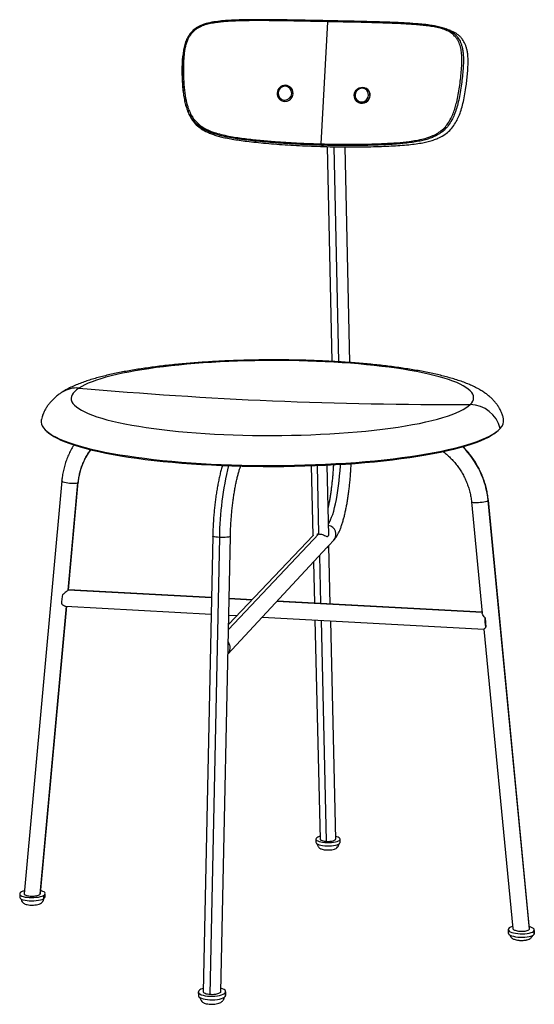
# Model space of a CAD drawing. Header units: millimetres. Extents: x -182 to 189, y -5 to 705.
import ezdxf

# ---------------------------------------------------------------- set-up
doc = ezdxf.new("R2010")
doc.units = ezdxf.units.MM

msp = doc.modelspace()

# ---------------------------------------------------------------- linework, layer by layer
at = {"color": 7, "linetype": 'Continuous', "lineweight": 25}
for p, q in [((35.49, 615.8), (40.22, 704.02)), ((13.29, 656.64), (13.23, 656.69)), ((67.72, 656.13), (67.61, 656.18)), ((5.57, 647.88), (5.64, 647.83)), ((70.58, 650.81), (70.68, 650.76)), ((9.09, 646.53), (9.16, 646.48)), ((62.38, 645.67), (62.49, 645.62)), ((39.72, 613.85), (43.21, 458.77)), ((48.25, 458.48), (44.84, 613.74)), ((56.12, 457.95), (52.84, 613.64)), ((-163.47, 408.92), (-162.59, 408.11)), ((163.06, 408.75), (163.93, 409.57)), ((40.88, 333.19), (39.71, 383.91)), ((28.22, 383.43), (29.44, 333.13)), ((33.84, 334.17), (32.67, 383.6)), ((-151.9, 372.55), (-179, 74.4)), ((-147.33, 293.62), (-140.21, 371.13)), ((-147.12, 293.79), (-139.98, 371.47)), ((143.98, 357.35), (151.77, 277.1)), ((156.17, 358.52), (156.07, 358.28)), ((185.89, 48.81), (156.07, 358.28)), ((185.97, 49.18), (156.17, 358.52)), ((-31.58, 265.3), (33.84, 334.17)), ((-42.87, 332.58), (-49.71, 3.6)), ((-38.05, 331.74), (-44.97, 1.6)), ((-37.13, 3.67), (-30.16, 332.31)), ((29.76, 332.99), (-31.5, 268.78)), ((29.55, 333.14), (29.61, 332.82)), ((40.88, 325.74), (44.56, 329.71)), ((-31.96, 247.33), (39.62, 324.39)), ((39.47, 324.25), (39.75, 324.54)), ((40.88, 325.75), (39.75, 324.54)), ((42.02, 283.61), (41.06, 325.43)), ((29.9, 313.92), (30.62, 284.23)), ((34.21, 318.56), (35.04, 283.99)), ((-43.8, 288.05), (-147.33, 293.62)), ((-43.8, 288.23), (-147.12, 293.79)), ((-14.46, 286.65), (-31.11, 287.55)), ((-14.62, 286.48), (-31.11, 287.37)), ((151.73, 277.53), (3.5, 285.51)), ((151.71, 277.71), (3.66, 285.68)), ((-167.5, 74.06), (-148.4, 281.96)), ((-167.26, 74.52), (-148.21, 281.95)), ((-148.95, 281.99), (-44.04, 276.25)), ((-31.36, 275.55), (-25.36, 275.22)), ((-6.98, 274.22), (152.91, 265.46)), ((30.92, 272.14), (34.76, 113.87)), ((35.32, 271.9), (39.12, 112.27)), ((45.93, 113.88), (42.3, 271.52)), ((153.79, 273.67), (154.45, 266.87)), ((152.9, 265.46), (173.9, 49.28)), ((31.57, 113.88), (31.57, 111.59)), ((49.11, 111.55), (49.11, 113.85)), ((48.98, 113.4), (48.98, 111.11)), ((48.98, 111.11), (49.11, 111.55)), ((-182.32, 74.26), (-182.28, 71.87)), ((-167.5, 74.06), (-167.28, 74.52)), ((-165.18, 73.22), (-165.14, 70.82)), ((-163.92, 72.26), (-163.95, 74.65)), ((-166.09, 68.29), (-165.95, 68.47)), ((170.49, 48.62), (170.46, 46.16)), ((185.89, 48.81), (185.92, 49.19)), ((188.06, 44.41), (187.71, 43.62)), ((187.75, 43.6), (187.98, 44.23)), ((189.23, 47.79), (189.2, 45.34)), ((189.2, 45.34), (189.34, 45.82)), ((189.34, 45.82), (189.37, 48.28)), ((-53.3, 3.56), (-53.29, 0.99)), ((-33.83, 2.91), (-33.82, 0.34)), ((-33.53, 1.14), (-33.54, 3.71))]:
    msp.add_line(p, q, dxfattribs=at)
at = {"color": 7, "linetype": 'Continuous', "lineweight": 25, "flags": 128}
for points in [[(9.62, 658.12), (9.59, 658.12), (9.57, 658.1), (9.54, 658.04), (9.52, 657.95), (9.5, 657.84), (9.48, 657.71), (9.47, 657.56), (9.46, 657.4)], [(59.35, 651.08), (59.57, 652.37), (60.06, 653.59), (60.8, 654.67), (61.74, 655.57), (62.85, 656.24), (64.06, 656.64), (65.32, 656.76), (66.56, 656.58), (67.72, 656.12), (68.75, 655.41), (69.58, 654.46), (70.18, 653.34), (70.52, 652.11), (70.58, 650.81)], [(69.55, 650.94), (69.47, 652.23), (69.06, 653.45), (68.36, 654.5), (67.41, 655.32), (66.28, 655.84), (65.04, 656.04), (63.79, 655.9), (62.6, 655.43), (61.55, 654.66), (60.72, 653.65), (60.17, 652.46), (59.92, 651.17)], [(59.35, 651.08), (59.32, 651.1), (59.32, 651.12), (59.36, 651.14), (59.42, 651.16), (59.52, 651.17), (59.63, 651.17), (59.77, 651.18), (59.92, 651.17)], [(70.58, 650.81), (70.36, 649.52), (69.87, 648.3), (69.13, 647.21), (68.19, 646.31), (67.08, 645.64), (65.86, 645.24), (64.6, 645.13), (63.36, 645.31), (62.2, 645.77), (61.18, 646.48), (60.35, 647.43), (59.75, 648.55), (59.41, 649.78), (59.35, 651.08)], [(59.92, 651.17), (60.01, 649.88), (60.41, 648.67), (61.11, 647.62), (62.06, 646.8), (63.19, 646.27), (64.43, 646.07), (65.69, 646.21), (66.88, 646.68), (67.92, 647.45), (68.75, 648.46), (69.31, 649.65), (69.55, 650.94)], [(143.07, 427.63), (144.16, 428.88), (144.93, 430.13), (145.39, 431.38), (145.54, 432.63), (145.38, 433.88), (144.91, 435.13), (144.13, 436.36), (143.05, 437.58), (141.68, 438.79), (140.01, 439.99), (138.06, 441.16), (135.82, 442.32), (133.31, 443.45), (130.53, 444.55), (127.49, 445.63), (124.19, 446.68), (120.65, 447.7), (116.88, 448.68), (112.87, 449.64), (108.65, 450.55), (104.22, 451.43), (99.58, 452.26), (94.76, 453.06), (89.75, 453.81), (84.58, 454.52), (79.24, 455.19), (73.76, 455.81), (68.14, 456.38), (62.39, 456.91), (56.52, 457.38), (50.55, 457.81), (44.49, 458.19), (38.35, 458.51), (32.13, 458.79), (25.86, 459.01), (19.53, 459.19), (13.18, 459.31), (6.8, 459.38), (0.4, 459.39), (-5.99, 459.35), (-12.37, 459.27), (-18.73, 459.12), (-25.06, 458.93), (-31.34, 458.69), (-37.56, 458.39), (-43.71, 458.04), (-49.78, 457.65), (-55.75, 457.2), (-61.62, 456.7), (-67.38, 456.16), (-73.01, 455.57), (-78.51, 454.93), (-83.85, 454.25), (-89.04, 453.52), (-94.05, 452.75), (-98.89, 451.94), (-103.54, 451.09), (-107.99, 450.2), (-112.22, 449.27), (-116.24, 448.31), (-120.04, 447.31), (-123.59, 446.28), (-126.9, 445.22), (-129.96, 444.13), (-132.76, 443.02), (-135.29, 441.88), (-137.54, 440.72), (-139.51, 439.53)], [(-139.51, 439.53), (-141.2, 438.34), (-142.59, 437.12), (-143.69, 435.89), (-144.49, 434.66), (-144.98, 433.41), (-145.16, 432.16), (-145.03, 430.91), (-144.59, 429.66), (-143.83, 428.41), (-142.76, 427.17), (-141.38, 425.93), (-139.68, 424.71), (-137.67, 423.5), (-135.36, 422.3), (-132.74, 421.13), (-129.81, 419.98), (-126.59, 418.86), (-123.08, 417.76), (-119.29, 416.69), (-115.21, 415.66), (-110.87, 414.66), (-106.27, 413.7), (-101.42, 412.79), (-96.32, 411.91), (-91, 411.08), (-85.46, 410.3), (-79.71, 409.57), (-73.77, 408.89), (-67.65, 408.27), (-61.37, 407.7), (-54.94, 407.19), (-48.38, 406.73), (-41.69, 406.34), (-34.9, 406), (-28.03, 405.73), (-21.09, 405.52), (-14.09, 405.37), (-7.06, 405.29), (-0.02, 405.27), (7.03, 405.31), (14.06, 405.42), (21.06, 405.59), (28.01, 405.82), (34.88, 406.12), (41.68, 406.47), (48.37, 406.89), (54.94, 407.36), (61.38, 407.9), (67.67, 408.49), (73.8, 409.13), (79.75, 409.83), (85.5, 410.58), (91.06, 411.38), (96.39, 412.23), (101.5, 413.12), (106.37, 414.05), (110.99, 415.02), (115.34, 416.03), (119.43, 417.08), (123.24, 418.16), (126.77, 419.27), (130.01, 420.4), (132.95, 421.56), (135.59, 422.74), (137.92, 423.94), (139.95, 425.16), (141.67, 426.39), (143.07, 427.63)], [(-166.69, 416.81), (-166.79, 416.31), (-166.85, 414.93), (-166.6, 413.55), (-166.04, 412.17), (-165.17, 410.79), (-163.98, 409.42), (-162.47, 408.06), (-160.65, 406.71), (-158.52, 405.37), (-156.08, 404.05), (-153.33, 402.74), (-150.28, 401.46), (-146.92, 400.21), (-143.27, 398.98), (-139.33, 397.78), (-135.11, 396.62), (-130.61, 395.49), (-125.84, 394.4), (-120.81, 393.35), (-115.53, 392.34), (-110.01, 391.38), (-104.25, 390.47), (-98.28, 389.6), (-92.1, 388.79), (-85.72, 388.03), (-79.15, 387.33), (-72.42, 386.68), (-65.53, 386.09), (-58.5, 385.56), (-51.35, 385.1), (-44.08, 384.69), (-36.71, 384.35), (-29.27, 384.08), (-21.76, 383.87), (-14.2, 383.72), (-6.61, 383.65), (0.99, 383.63), (8.59, 383.69), (16.17, 383.81), (23.72, 384), (31.22, 384.25), (38.65, 384.56), (46, 384.94), (53.24, 385.39), (60.38, 385.89), (67.38, 386.46), (74.24, 387.09), (80.93, 387.77), (87.46, 388.51), (93.8, 389.3), (99.94, 390.15), (105.87, 391.05), (111.58, 391.99), (117.05, 392.99), (122.29, 394.02), (127.26, 395.1), (131.98, 396.21), (136.42, 397.37), (140.59, 398.55), (144.47, 399.77), (148.06, 401.02), (151.35, 402.29), (154.35, 403.59), (157.03, 404.9), (159.41, 406.24), (161.48, 407.58), (163.24, 408.95), (164.68, 410.32)], [(-162.59, 408.11), (-161.6, 407.24), (-159.79, 405.9), (-157.67, 404.56), (-155.24, 403.25), (-152.5, 401.95), (-149.46, 400.68), (-146.13, 399.43), (-142.49, 398.2), (-138.57, 397.01), (-134.37, 395.85), (-129.89, 394.73), (-125.15, 393.64), (-120.15, 392.6), (-114.89, 391.59), (-109.4, 390.64), (-103.68, 389.73), (-97.73, 388.87), (-91.58, 388.06), (-85.24, 387.3), (-78.71, 386.6), (-72.02, 385.95), (-65.17, 385.37), (-58.17, 384.84), (-51.06, 384.38), (-43.83, 383.98), (-36.5, 383.64), (-29.1, 383.37), (-21.63, 383.16), (-14.12, 383.01), (-6.57, 382.93), (0.99, 382.92), (8.55, 382.98), (16.09, 383.1), (23.59, 383.28), (31.05, 383.53), (38.44, 383.85), (45.74, 384.23), (52.95, 384.67), (60.04, 385.17), (67.01, 385.74), (73.83, 386.36), (80.49, 387.04), (86.98, 387.78), (93.29, 388.57), (99.39, 389.41), (105.29, 390.3), (110.97, 391.25), (116.42, 392.23), (121.62, 393.26), (126.57, 394.34), (131.26, 395.45), (135.68, 396.6), (139.83, 397.78), (143.69, 398.99), (147.26, 400.23), (150.54, 401.5), (153.52, 402.79), (156.19, 404.1), (158.56, 405.43), (160.62, 406.77), (162.37, 408.13), (163.06, 408.75)], [(40.68, 341.56), (41.42, 342.75), (42.22, 344.34), (43, 346.19), (43.75, 348.3), (44.48, 350.66), (45.17, 353.24), (45.83, 356.03), (46.44, 359.01), (47.01, 362.16), (47.53, 365.46), (47.99, 368.89), (48.41, 372.42), (48.76, 376.04), (49.05, 379.72), (49.28, 383.44), (49.34, 384.47)], [(-140.21, 371.13), (-140.72, 370.89), (-141.5, 370.7), (-142.49, 370.57), (-143.66, 370.52), (-144.95, 370.54), (-146.28, 370.64), (-147.6, 370.81), (-148.84, 371.04), (-149.92, 371.31), (-150.81, 371.62), (-151.45, 371.95), (-151.82, 372.29), (-151.9, 372.55)], [(-139.98, 371.47), (-139.99, 371.42), (-140.21, 371.13)], [(156.07, 358.28), (155.67, 357.99), (155, 357.7), (154.07, 357.42), (152.95, 357.17), (151.68, 356.95), (150.33, 356.79), (148.96, 356.68), (147.65, 356.63), (146.47, 356.66), (145.46, 356.74), (144.69, 356.89), (144.19, 357.09), (143.98, 357.33), (143.98, 357.35)], [(-38.05, 331.74), (-39.39, 331.82), (-40.58, 331.94), (-41.57, 332.09), (-42.3, 332.25), (-42.74, 332.42), (-42.87, 332.58)], [(-30.16, 332.31), (-30.16, 332.3), (-30.34, 332.14), (-30.83, 331.99), (-31.61, 331.86), (-32.64, 331.76), (-33.86, 331.7), (-35.22, 331.67), (-36.64, 331.69), (-38.05, 331.74)], [(31.71, 114.35), (31.57, 113.87), (31.72, 113.4), (32.18, 112.94), (32.9, 112.52), (33.89, 112.14), (35.09, 111.82), (36.48, 111.56), (38, 111.39), (39.59, 111.31), (41.22, 111.31), (42.81, 111.39), (44.32, 111.57), (45.69, 111.82), (46.88, 112.14), (47.85, 112.52), (48.55, 112.95), (48.98, 113.4)], [(48.98, 113.4), (49.11, 113.88), (48.95, 114.35), (48.49, 114.81), (47.75, 115.23), (46.77, 115.61), (45.88, 115.85)], [(31.57, 111.59), (31.57, 111.58), (31.72, 111.1), (32.17, 110.64), (32.9, 110.22), (33.89, 109.83), (35.09, 109.51), (36.48, 109.26), (37.99, 109.09), (39.59, 109), (41.22, 109), (42.81, 109.09), (44.32, 109.26), (45.69, 109.52), (46.88, 109.84), (47.84, 110.22), (48.55, 110.65), (48.98, 111.11)], [(-181.07, 75.71), (-181.78, 75.23), (-182.2, 74.72), (-182.31, 74.2), (-182.11, 73.69), (-181.6, 73.2), (-180.81, 72.76), (-179.75, 72.38), (-178.46, 72.07), (-176.99, 71.83), (-175.39, 71.69), (-173.71, 71.65), (-172.01, 71.69), (-170.35, 71.84), (-168.79, 72.07), (-167.37, 72.39), (-166.16, 72.77), (-165.18, 73.22)], [(-182.28, 71.87), (-182.28, 71.8), (-182.08, 71.29), (-181.57, 70.81), (-180.77, 70.36), (-179.71, 69.98), (-178.43, 69.67), (-176.96, 69.43), (-175.35, 69.29), (-173.68, 69.24), (-171.98, 69.29), (-170.32, 69.44), (-168.75, 69.67), (-167.34, 69.99), (-166.12, 70.37), (-165.14, 70.82)], [(-165.18, 73.22), (-164.47, 73.7), (-164.06, 74.21), (-163.96, 74.73), (-164.17, 75.24), (-164.69, 75.72), (-165.49, 76.16), (-166.55, 76.54), (-167.07, 76.68)], [(189.23, 47.79), (189.37, 48.34), (189.18, 48.89), (188.68, 49.42), (187.88, 49.92), (186.81, 50.37), (185.83, 50.67)], [(170.46, 46.16), (170.46, 46.13), (170.64, 45.58), (171.13, 45.04), (171.93, 44.54), (172.99, 44.09), (174.29, 43.7), (175.79, 43.39), (177.42, 43.17), (179.14, 43.04), (180.89, 43.02), (182.6, 43.1), (184.22, 43.28), (185.7, 43.55), (186.97, 43.9), (188, 44.33), (188.75, 44.81), (189.2, 45.34)], [(170.63, 49.12), (170.49, 48.58), (170.67, 48.03), (171.16, 47.5), (171.95, 47), (173.02, 46.55), (174.32, 46.16), (175.81, 45.85), (177.45, 45.63), (179.17, 45.51), (180.92, 45.48), (182.63, 45.56), (184.25, 45.74), (185.72, 46.01), (187, 46.37), (188.03, 46.79), (188.78, 47.27), (189.23, 47.79)], [(-53.29, 0.99), (-53.22, 0.61), (-52.83, 0.02), (-52.13, -0.53), (-51.12, -1.03), (-49.86, -1.46), (-48.37, -1.8), (-46.71, -2.04), (-44.93, -2.18), (-43.11, -2.2), (-41.29, -2.11), (-39.55, -1.92), (-37.94, -1.62), (-36.52, -1.23), (-35.33, -0.76), (-34.42, -0.23), (-33.82, 0.34)], [(-52.99, 4.37), (-53.28, 3.78), (-53.23, 3.18), (-52.85, 2.59), (-52.14, 2.04), (-51.14, 1.54), (-49.87, 1.12), (-48.38, 0.78), (-46.72, 0.53), (-44.95, 0.4), (-43.12, 0.37), (-41.31, 0.46), (-39.56, 0.66), (-37.95, 0.95), (-36.53, 1.34), (-35.35, 1.81), (-34.44, 2.34), (-33.83, 2.91)], [(-33.83, 2.91), (-33.56, 3.51), (-33.62, 4.11), (-34.01, 4.69), (-34.73, 5.24), (-35.74, 5.74), (-37, 6.16), (-37.08, 6.18)], [(-33.82, 0.34), (-33.55, 0.94), (-33.53, 1.14)]]:
    msp.add_lwpolyline(points, dxfattribs=at)
at = {"color": 7, "linetype": 'Continuous', "lineweight": 25}
for centre, radius, start, end in [((9.4, 652.32), 5.8, 87.78353, 267.0217), ((9.27, 652.43), 4.97, 87.80819, 266.99686), ((9.2, 652.44), 4.97, 267.77777, 87.02728), ((9.32, 652.33), 5.8, 267.74804, 87.05719), ((9.31, 652.34), 5.86, 268.4966, 47.2501), ((65.15, 651.19), 5.57, 355.45226, 62.38946), ((9.29, 652.09), 5.62, 229.39841, 268.61529), ((11.09, 647.19), 2.1, 172.45072, 198.35199), ((64.86, 650.96), 5.84, 246.09796, 357.96878), ((69.61, 647.31), 3.63, 74.42086, 90.85044), ((-141.13, 420.12), 19.48, 85.22484, 122.65478), ((146.12, 3692.35), 3265.34, 264.98175, 267.43898), ((133.87, 3782.65), 3355.03, 267.71674, 270.15702), ((142.79, 405.14), 22.49, 13.30251, 89.30064), ((159.59, 416.05), 7.66, 311.57225, 10.6669), ((-94.22, 367.12), 46.17, 142.75994, 175.01881), ((92.15, 351.83), 64.24, 5.7639, 44.88833), ((185.75, 329.65), 223.81, 166.06602, 179.46494), ((39.64, 333.93), 6.48, 319.38855, 80.47328), ((35.44, 110.65), 5.25, 98.04528, 135.28466), ((-176.13, 65.86), 11.02, 104.06447, 116.62126), ((-165.76, 72.58), 1.86, 289.23101, 350.02136), ((174.55, 45.58), 5.28, 98.64707, 137.79348), ((-48.25, -0.63), 6.89, 101.77029, 133.47229)]:
    msp.add_arc(centre, radius, start, end, dxfattribs=at)
for points, knots in [([(40.36, 704.7), (38.66, 704.73), (35.55, 704.8), (31.32, 704.89), (27.94, 704.96), (25.17, 705.01), (22.7, 705.06), (20.26, 705.11), (14.01, 705.23), (4.44, 705.4), (-8.46, 705.5), (-18.64, 705.45), (-26.57, 705.21), (-32.23, 704.91), (-37.89, 704.44), (-43.53, 703.66), (-48.43, 702.55), (-52.44, 700.94), (-55.56, 699.07), (-58.31, 696.64), (-60.57, 693.69), (-62.24, 690.29), (-63.4, 686.61), (-64.14, 682.82), (-64.42, 680.24), (-64.56, 678.98)], [0, 0, 0, 0, 0.043258, 0.079094, 0.107512, 0.128994, 0.149217, 0.169823, 0.190809, 0.307049, 0.410826, 0.514668, 0.561852, 0.609006, 0.656167, 0.7035, 0.750998, 0.78092, 0.810989, 0.841324, 0.872097, 0.903449, 0.93558, 0.96847, 1, 1, 1, 1]), ([(40.22, 704.02), (38.03, 704.07), (33.87, 704.15), (27.76, 704.28), (21.75, 704.41), (15.76, 704.52), (9.65, 704.63), (3.71, 704.71), (-2.13, 704.77), (-7.88, 704.8), (-13.59, 704.8), (-19.35, 704.74), (-24.28, 704.61), (-28.39, 704.44), (-31.75, 704.25), (-35.09, 704), (-38.34, 703.68), (-41.81, 703.22), (-45.5, 702.54), (-49.48, 701.47), (-53.26, 699.78), (-56.6, 697.36), (-58.91, 694.81), (-60.33, 692.47), (-61.32, 690.42), (-62.18, 688.08), (-62.86, 685.42), (-63.5, 681.83), (-63.9, 677.29), (-64.05, 671.85), (-64.06, 666.86), (-63.93, 662.33), (-63.7, 658.21), (-63.31, 654.14), (-62.8, 650.52), (-62.22, 647.42), (-61.59, 644.76), (-60.67, 641.73), (-59.36, 638.34), (-57.38, 634.75), (-54.82, 631.52), (-51.69, 628.85), (-48.2, 626.69), (-44.06, 624.82), (-39.34, 623.24), (-34.06, 621.96), (-27.02, 620.61), (-18.1, 619.39), (-7.37, 618.27), (3.25, 617.38), (13.81, 616.69), (24.51, 616.15), (31.77, 615.92), (35.49, 615.8)], [0, 0, 0, 0, 0.025558, 0.048622, 0.071024, 0.095346, 0.117996, 0.141625, 0.164012, 0.185213, 0.207816, 0.229639, 0.251307, 0.264388, 0.276765, 0.289772, 0.302741, 0.314132, 0.329848, 0.345582, 0.361217, 0.376926, 0.392513, 0.400359, 0.408289, 0.418594, 0.429026, 0.439737, 0.460456, 0.481331, 0.502113, 0.51772, 0.533361, 0.549375, 0.564606, 0.575254, 0.585577, 0.595897, 0.611496, 0.627155, 0.642753, 0.658402, 0.674021, 0.689605, 0.710218, 0.730972, 0.751816, 0.792465, 0.834212, 0.87589, 0.915292, 0.956661, 1, 1, 1, 1]), ([(35.49, 615.8), (38.71, 615.72), (45.04, 615.57), (54.3, 615.5), (63.28, 615.55), (72.2, 615.74), (81.18, 616.08), (90.16, 616.62), (97.85, 617.35), (104.24, 618.32), (109.35, 619.39), (113.94, 620.81), (117.96, 622.58), (121.39, 624.69), (124.49, 627.35), (127.08, 630.59), (129.18, 634.2), (130.87, 638.02), (132.23, 641.98), (133.44, 646.43), (134.51, 651.4), (135.4, 656.88), (136.1, 662.41), (136.64, 667.93), (137.04, 673.45), (137.09, 678.49), (136.69, 683.03), (135.81, 686.99), (134.53, 690.07), (133.1, 692.25), (131.45, 694.22), (129, 696.28), (125.4, 698.12), (121.36, 699.38), (116.96, 700.33), (112.47, 701), (107.85, 701.53), (101.39, 702.11), (93.02, 702.6), (82.63, 703.01), (72.22, 703.33), (61.75, 703.58), (51.16, 703.8), (43.94, 703.94), (40.22, 704.02)], [0, 0, 0, 0, 0.037686, 0.073889, 0.108612, 0.143498, 0.179446, 0.215364, 0.250803, 0.271938, 0.292824, 0.313442, 0.32916, 0.344779, 0.360489, 0.376053, 0.391729, 0.407344, 0.422918, 0.438558, 0.459002, 0.479941, 0.50087, 0.521722, 0.542446, 0.563223, 0.578822, 0.594467, 0.610098, 0.617946, 0.625824, 0.641475, 0.657176, 0.675876, 0.694014, 0.712721, 0.73163, 0.750793, 0.791643, 0.832774, 0.875378, 0.915604, 0.956501, 1, 1, 1, 1]), ([(40.36, 704.69), (40.35, 704.68), (40.33, 704.65), (40.3, 704.57), (40.27, 704.46), (40.24, 704.28), (40.23, 704.12), (40.22, 704.02)], [0, 0, 0, 0, 0.119805, 0.303246, 0.486686, 0.666315, 1, 1, 1, 1]), ([(125.56, 698.84), (124.41, 699.22), (121.97, 700), (118.35, 700.8), (114.61, 701.42), (110.95, 701.9), (107.34, 702.29), (102.14, 702.74), (95.3, 703.17), (87.19, 703.52), (79.48, 703.79), (72.16, 704.01), (66.49, 704.15), (62.51, 704.24), (60.26, 704.29), (57.8, 704.34), (54.78, 704.4), (50.85, 704.48), (45.94, 704.58), (42.33, 704.66), (40.36, 704.7)], [0, 0, 0, 0, 0.0424713, 0.0895111, 0.1350264, 0.1788768, 0.2219897, 0.2645589, 0.3646915, 0.4648269, 0.5498422, 0.6348261, 0.7195409, 0.7466133, 0.77227, 0.7974672, 0.8314385, 0.876509, 0.9326887, 1, 1, 1, 1]), ([(125.48, 698.86), (126.36, 698.51), (127.89, 697.88), (129.87, 696.68), (132.03, 695.04), (134.27, 692.58), (135.94, 689.59), (136.88, 686.92), (137.52, 684.44), (137.98, 681.4), (138.2, 677.73), (138.15, 673.45), (137.81, 668.53), (137.31, 663.11), (136.61, 657.37), (135.72, 651.69), (134.55, 646.21), (133.23, 641.32), (131.66, 636.96), (129.76, 632.87), (127.39, 629.07), (124.37, 625.68), (120.75, 622.94), (117.03, 620.96), (113.33, 619.56), (109.74, 618.49), (105.66, 617.59), (101.01, 616.82), (95.63, 616.17), (89.75, 615.66), (83.3, 615.26), (76.41, 614.94), (68.98, 614.72), (61.14, 614.6), (52.94, 614.58), (44.41, 614.66), (38.58, 614.8), (35.62, 614.87)], [0, 0, 0, 0, 0.0175249, 0.0307065, 0.0429824, 0.0674724, 0.0911223, 0.1037998, 0.1169884, 0.1356902, 0.1564053, 0.1795317, 0.2080043, 0.2395702, 0.2709307, 0.3051384, 0.3360728, 0.3645689, 0.3898761, 0.4134858, 0.439958, 0.4649522, 0.4905168, 0.518248, 0.5387751, 0.5606143, 0.585149, 0.6133518, 0.6451321, 0.681972, 0.7189146, 0.7602688, 0.8044055, 0.8505291, 0.8985028, 0.9483241, 1, 1, 1, 1]), ([(37.29, 613.9), (40.31, 613.83), (46.23, 613.69), (54.91, 613.6), (63.25, 613.62), (71.22, 613.74), (78.78, 613.96), (85.79, 614.27), (92.35, 614.66), (98.34, 615.17), (103.8, 615.82), (108.54, 616.59), (112.68, 617.48), (116.34, 618.55), (120.09, 619.95), (123.88, 621.92), (127.56, 624.65), (130.63, 628.03), (133.04, 631.82), (134.97, 635.9), (136.56, 640.25), (137.91, 645.13), (139.08, 650.6), (139.94, 656), (140.6, 661.21), (141.07, 665.93), (141.41, 670.36), (141.58, 674.29), (141.53, 677.71), (141.28, 680.76), (140.85, 683.43), (140.23, 685.75), (139.27, 688.41), (137.91, 690.8), (136.2, 692.84), (134.75, 694.25), (133.09, 695.48), (131.15, 696.63), (129.69, 697.22), (128.89, 697.54)], [0, 0, 0, 0, 0.052167, 0.102461, 0.15089, 0.197451, 0.242005, 0.28375, 0.32104, 0.358223, 0.390296, 0.418753, 0.4435, 0.465515, 0.48619, 0.514074, 0.539708, 0.564679, 0.591039, 0.614495, 0.639603, 0.667849, 0.698496, 0.732374, 0.75894, 0.785857, 0.811692, 0.833076, 0.851824, 0.869077, 0.884831, 0.897916, 0.910509, 0.934066, 0.946281, 0.958593, 0.970909, 0.984157, 1, 1, 1, 1]), ([(128.9, 697.56), (128.35, 697.78), (127.25, 698.2), (126.14, 698.62), (125.59, 698.83)], [0, 0, 0, 0, 0.500001, 1, 1, 1, 1]), ([(-64.62, 677.91), (-64.67, 677.36), (-64.85, 675.35), (-64.93, 671.71), (-64.98, 667), (-64.87, 662.01), (-64.61, 657.08), (-64.11, 652.27), (-63.43, 647.91), (-62.54, 643.94), (-61.44, 640.37), (-59.94, 636.69), (-57.84, 632.99), (-54.84, 629.44), (-51.09, 626.52), (-47.33, 624.46), (-43.79, 622.99), (-40.61, 621.91), (-37.08, 620.93), (-33.11, 620.03), (-28.64, 619.18), (-23.61, 618.39), (-17.87, 617.63), (-11.38, 616.91), (-4.2, 616.23), (3.46, 615.6), (11.49, 615.04), (19.83, 614.57), (28.47, 614.18), (34.32, 614), (37.29, 613.9)], [0, 0, 0, 0, 0.011315, 0.041565, 0.074975, 0.108218, 0.144235, 0.176747, 0.207557, 0.23503, 0.260384, 0.284237, 0.316597, 0.347384, 0.379167, 0.413542, 0.435205, 0.457882, 0.482547, 0.510467, 0.541486, 0.576104, 0.615411, 0.66071, 0.710847, 0.764201, 0.819861, 0.877713, 0.937756, 1, 1, 1, 1]), ([(35.62, 614.87), (32.69, 614.96), (26.95, 615.14), (18.45, 615.53), (10.25, 615.99), (2.35, 616.54), (-5.19, 617.17), (-12.24, 617.85), (-18.91, 618.6), (-25.06, 619.42), (-30.69, 620.36), (-35.57, 621.37), (-39.83, 622.47), (-43.59, 623.71), (-47.44, 625.3), (-51.29, 627.45), (-54.97, 630.38), (-57.92, 633.94), (-59.98, 637.64), (-61.45, 641.33), (-62.53, 644.9), (-63.4, 648.88), (-64.07, 653.25), (-64.55, 658.07), (-64.8, 663.02), (-64.91, 668.02), (-64.85, 672.74), (-64.76, 676.44), (-64.58, 678.5), (-64.53, 679.1)], [0, 0, 0, 0, 0.0617715, 0.1213596, 0.1787726, 0.2340114, 0.2869632, 0.3367227, 0.381682, 0.4267335, 0.4656109, 0.5001753, 0.5302117, 0.5569193, 0.5821633, 0.616408, 0.6481591, 0.6790296, 0.711587, 0.7356375, 0.7612323, 0.7889913, 0.8201406, 0.853022, 0.8894577, 0.9230903, 0.9568948, 0.9875039, 1, 1, 1, 1]), ([(-64.56, 678.99), (-64.58, 678.81), (-64.6, 678.45), (-64.63, 678.09), (-64.65, 677.91)], [0, 0, 0, 0, 0.5, 1, 1, 1, 1]), ([(35.49, 615.8), (35.48, 615.69), (35.48, 615.53), (35.49, 615.32), (35.51, 615.18), (35.53, 615.06), (35.56, 614.93), (35.6, 614.89), (35.62, 614.87)], [0, 0, 0, 0, 0.239457, 0.368361, 0.5, 0.631639, 0.760543, 1, 1, 1, 1]), ([(35.62, 614.87), (35.93, 614.69), (36.49, 614.37), (37.05, 614.04), (37.29, 613.9)], [0, 0, 0, 0, 0.56, 1, 1, 1, 1]), ([(167.09, 417.49), (167, 417.89), (166.71, 419.16), (165.98, 421.19), (164.92, 423.56), (163.66, 425.79), (162.23, 427.9), (160.62, 429.89), (158.84, 431.77), (156.87, 433.58), (154.66, 435.33), (152.17, 437.05), (149.33, 438.76), (146.08, 440.46), (142.45, 442.11), (138.53, 443.66), (134.44, 445.1), (130.26, 446.4), (125.99, 447.61), (121.62, 448.72), (117.14, 449.77), (112.54, 450.74), (107.82, 451.66), (102.97, 452.52), (98, 453.33), (92.9, 454.09), (87.69, 454.81), (82.36, 455.47), (76.93, 456.09), (71.39, 456.66), (65.76, 457.19), (60.03, 457.67), (54.23, 458.1), (48.35, 458.48), (42.41, 458.82), (36.41, 459.11), (30.36, 459.36), (24.26, 459.55), (18.14, 459.7), (11.99, 459.81), (5.82, 459.86), (-0.36, 459.87), (-6.53, 459.83), (-12.7, 459.74), (-18.84, 459.61), (-24.96, 459.43), (-31.04, 459.2), (-37.08, 458.92), (-43.07, 458.6), (-48.99, 458.23), (-54.85, 457.82), (-60.62, 457.36), (-66.32, 456.85), (-71.92, 456.3), (-77.42, 455.7), (-82.82, 455.06), (-88.1, 454.37), (-93.26, 453.63), (-98.3, 452.85), (-103.21, 452.02), (-107.99, 451.15), (-112.64, 450.22), (-117.15, 449.23), (-121.52, 448.19), (-125.76, 447.09), (-129.88, 445.91), (-133.88, 444.64), (-137.79, 443.27), (-141.61, 441.76), (-145.36, 440.07), (-148.71, 438.34), (-150.77, 437.07), (-151.64, 436.52)], [0, 0, 0, 0, 0.003951, 0.012585, 0.021311, 0.030199, 0.039341, 0.048847, 0.05886, 0.069558, 0.081168, 0.093965, 0.108244, 0.124171, 0.141449, 0.159147, 0.176401, 0.193103, 0.209336, 0.225203, 0.240788, 0.256155, 0.271349, 0.286406, 0.301353, 0.316209, 0.330991, 0.345711, 0.360379, 0.375004, 0.389592, 0.404149, 0.41868, 0.433189, 0.447679, 0.462154, 0.476616, 0.491068, 0.505511, 0.519948, 0.534381, 0.548811, 0.563241, 0.577671, 0.592104, 0.606541, 0.620983, 0.635434, 0.649895, 0.664368, 0.678856, 0.693361, 0.707888, 0.72244, 0.73702, 0.751635, 0.76629, 0.780993, 0.795752, 0.810579, 0.825486, 0.840492, 0.855616, 0.870889, 0.886345, 0.902033, 0.918019, 0.934386, 0.95124, 0.968682, 0.986684, 1, 1, 1, 1]), ([(-151.64, 436.52), (-152.18, 436.17), (-153.54, 435.27), (-155.58, 433.73), (-157.72, 431.87), (-159.61, 429.96), (-161.3, 427.97), (-162.79, 425.88), (-164.1, 423.69), (-165.25, 421.31), (-166.13, 419.02), (-166.51, 417.45), (-166.66, 416.82)], [0, 0, 0, 0, 0.0864344, 0.2195198, 0.3394832, 0.4497571, 0.5527935, 0.6504765, 0.7442406, 0.8351733, 0.9336483, 1, 1, 1, 1]), ([(-143.12, 398.47), (-143.39, 398.06), (-144.37, 396.56), (-145.84, 393.83), (-147.5, 390.29), (-148.91, 386.63), (-150.08, 382.88), (-150.99, 379.04), (-151.58, 375.59), (-151.81, 373.41), (-151.9, 372.55)], [0, 0, 0, 0, 0.053681, 0.195756, 0.337884, 0.480073, 0.622328, 0.764652, 0.907049, 1, 1, 1, 1]), ([(-139.98, 371.47), (-139.92, 372.05), (-139.74, 373.81), (-139.25, 376.69), (-138.42, 380.09), (-137.35, 383.41), (-136.03, 386.62), (-134.47, 389.71), (-132.79, 392.52), (-131.54, 394.22), (-130.96, 395)], [0, 0, 0, 0, 0.067765, 0.2037, 0.339717, 0.475852, 0.612111, 0.748495, 0.885002, 1, 1, 1, 1]), ([(123.4, 393.68), (123.52, 393.6), (124.65, 392.81), (126.64, 391.09), (129.36, 388.53), (131.88, 385.76), (134.2, 382.83), (136.3, 379.75), (138.17, 376.54), (139.81, 373.2), (141.2, 369.77), (142.34, 366.25), (143.21, 362.68), (143.73, 359.7), (143.92, 357.92), (143.98, 357.35)], [0, 0, 0, 0, 0.009632, 0.095946, 0.182248, 0.268544, 0.354838, 0.441136, 0.527443, 0.613765, 0.700109, 0.78648, 0.872885, 0.959329, 1, 1, 1, 1]), ([(156.17, 358.52), (156.09, 359.28), (155.86, 361.39), (155.27, 364.84), (154.33, 368.86), (153.12, 372.81), (151.65, 376.69), (149.93, 380.47), (147.96, 384.14), (145.76, 387.69), (143.33, 391.08), (140.73, 394.28), (138.84, 396.26), (137.92, 397.22)], [0, 0, 0, 0, 0.052529, 0.147533, 0.242568, 0.337636, 0.432735, 0.527861, 0.623014, 0.718189, 0.813383, 0.908593, 1, 1, 1, 1]), ([(44.25, 384.15), (44.24, 383.92), (44.17, 382.51), (44.01, 379.94), (43.74, 376.45), (43.43, 373), (43.07, 369.63), (42.66, 366.33), (42.21, 363.14), (41.72, 360.07), (41.2, 357.15), (40.76, 354.91), (40.49, 353.72), (40.41, 353.39)], [0, 0, 0, 0, 0.0205294, 0.1255481, 0.2305295, 0.3354369, 0.4402309, 0.5448671, 0.649294, 0.7534503, 0.857261, 0.9606332, 1, 1, 1, 1]), ([(44.56, 329.71), (44.81, 329.98), (45.47, 330.73), (46.46, 332.13), (47.55, 333.99), (48.58, 336.12), (49.54, 338.48), (50.42, 340.98), (51.23, 343.61), (51.99, 346.38), (52.69, 349.28), (53.34, 352.31), (53.95, 355.46), (54.51, 358.73), (55.02, 362.1), (55.49, 365.56), (55.9, 369.09), (56.27, 372.7), (56.59, 376.35), (56.85, 380.04), (57.02, 382.91), (57.09, 384.56), (57.11, 384.96)], [0, 0, 0, 0, 0.028788, 0.079328, 0.135003, 0.194347, 0.252308, 0.308369, 0.362979, 0.416569, 0.469437, 0.521785, 0.57375, 0.625429, 0.676892, 0.728189, 0.779362, 0.830441, 0.88145, 0.932412, 0.983345, 1, 1, 1, 1]), ([(-35.87, 383.64), (-36.17, 382.63), (-36.78, 380.59), (-37.62, 377.29), (-38.41, 373.83), (-39.14, 370.22), (-39.81, 366.47), (-40.42, 362.61), (-40.97, 358.64), (-41.46, 354.58), (-41.88, 350.46), (-42.23, 346.28), (-42.51, 342.08), (-42.72, 337.86), (-42.83, 334.69), (-42.87, 332.93), (-42.87, 332.58)], [0, 0, 0, 0, 0.076549, 0.153638, 0.230093, 0.306073, 0.381694, 0.457042, 0.532182, 0.607164, 0.682031, 0.756816, 0.831549, 0.906258, 0.980966, 1, 1, 1, 1]), ([(-30.16, 332.31), (-30.14, 333.01), (-30.09, 335.04), (-29.96, 338.42), (-29.74, 342.43), (-29.46, 346.42), (-29.11, 350.36), (-28.7, 354.24), (-28.24, 358.03), (-27.72, 361.71), (-27.14, 365.26), (-26.52, 368.65), (-25.86, 371.87), (-25.17, 374.9), (-24.44, 377.71), (-23.7, 380.28), (-23.11, 382.11), (-22.78, 383.01), (-22.7, 383.21)], [0, 0, 0, 0, 0.035838, 0.103988, 0.172163, 0.240336, 0.308478, 0.376565, 0.44457, 0.512463, 0.580207, 0.64776, 0.71507, 0.782069, 0.848675, 0.914782, 0.980254, 1, 1, 1, 1]), ([(32.25, 334.1), (32.5, 334.13), (33, 334.2), (33.56, 334.18), (33.84, 334.17)], [0, 0, 0, 0, 0.50708, 1, 1, 1, 1]), ([(33.84, 334.17), (34.12, 334.15), (34.7, 334.11), (35.85, 333.89), (37.2, 333.49), (38.55, 332.88), (39.23, 332.5), (39.57, 332.32)], [0, 0, 0, 0, 0.123245, 0.250594, 0.500297, 0.750182, 1, 1, 1, 1]), ([(39.57, 332.32), (39.85, 332.42), (40.42, 332.61), (40.88, 332.92), (40.79, 333.12), (40.76, 333.19)], [0, 0, 0, 0, 0.374373, 0.759264, 1, 1, 1, 1]), ([(39.75, 324.54), (40.03, 324.62), (40.27, 324.71), (40.67, 324.91), (40.82, 325.01), (41.02, 325.22), (41.06, 325.33), (41.05, 325.55), (40.99, 325.65), (40.88, 325.75)], [0, 0, 0, 0, 0.25, 0.25, 0.5, 0.5, 0.75, 0.75, 1, 1, 1, 1]), ([(-147.33, 293.62), (-147.46, 293.52), (-147.65, 293.36), (-148.15, 292.94), (-148.45, 292.68), (-149.17, 292.08), (-149.58, 291.73), (-150.45, 290.98), (-150.91, 290.59), (-151.38, 290.18)], [0, 0, 0, 0, 0.25, 0.25, 0.5, 0.5, 0.75, 0.75, 1, 1, 1, 1]), ([(-147.14, 293.77), (-147.13, 293.78), (-147.1, 293.81), (-147.22, 293.71), (-147.33, 293.62)], [0, 0, 0, 0, 0.152965, 1, 1, 1, 1]), ([(-151.38, 290.18), (-151.52, 289.66), (-151.64, 289.08), (-151.85, 287.88), (-151.93, 287.25), (-152.04, 286.05), (-152.07, 285.47), (-152.06, 284.44), (-152.03, 283.99), (-151.99, 283.61)], [0, 0, 0, 0, 0.25, 0.25, 0.5, 0.5, 0.75, 0.75, 1, 1, 1, 1]), ([(-151.99, 283.61), (-151.54, 283.28), (-150.67, 282.63), (-149.62, 282.09), (-149.15, 282.03), (-148.97, 282.01)], [0, 0, 0, 0, 0.3972934, 0.7748097, 1, 1, 1, 1]), ([(153.79, 273.67), (153.4, 274.18), (152.65, 275.15), (152.01, 276.29), (151.74, 276.95), (151.78, 277.1), (151.78, 277.11)], [0, 0, 0, 0, 0.385115, 0.741034, 0.994935, 1, 1, 1, 1]), ([(154.45, 266.87), (154.34, 267.26), (154.24, 267.73), (154.06, 268.79), (153.98, 269.39), (153.86, 270.64), (153.82, 271.28), (153.77, 272.53), (153.77, 273.13), (153.79, 273.67)], [0, 0, 0, 0, 0.25, 0.25, 0.5, 0.5, 0.75, 0.75, 1, 1, 1, 1]), ([(152.92, 265.48), (152.92, 265.47), (152.88, 265.4), (153.18, 265.66), (153.71, 266.15), (154.2, 266.63), (154.45, 266.87)], [0, 0, 0, 0, 0.022342, 0.38337, 0.686638, 1, 1, 1, 1]), ([(-31.96, 247.44), (-31.7, 247.75), (-31, 248.58), (-30.39, 250.33), (-30.22, 252.59), (-30.67, 254.72), (-31.47, 255.84), (-31.77, 256.27)], [0, 0, 0, 0, 0.1275945, 0.3477794, 0.5748748, 0.8371272, 1, 1, 1, 1]), ([(34.82, 113.86), (34.8, 113.81), (34.73, 113.58), (35.17, 113.21), (36.1, 112.76), (37.47, 112.42), (38.61, 112.32), (39.12, 112.27)], [0, 0, 0, 0, 0.074607, 0.308785, 0.520802, 0.788543, 1, 1, 1, 1]), ([(39.12, 112.27), (39.65, 112.25), (40.84, 112.2), (42.55, 112.33), (44.07, 112.61), (45.19, 113), (45.87, 113.45), (45.86, 113.75), (45.86, 113.88)], [0, 0, 0, 0, 0.157683, 0.357337, 0.515437, 0.690063, 0.874328, 1, 1, 1, 1]), ([(32.51, 110.49), (32.53, 110.36), (32.59, 109.83), (32.9, 109.04), (33.37, 108.22), (33.99, 107.53), (34.66, 107.09), (35.57, 106.69), (36.84, 106.33), (38.73, 106.06), (41, 106), (43.22, 106.2), (44.87, 106.57), (46.35, 107.21), (46.97, 107.85), (47.32, 108.21)], [0, 0, 0, 0, 0.02057, 0.080674, 0.129441, 0.168096, 0.227087, 0.277912, 0.366594, 0.466808, 0.590309, 0.704915, 0.812878, 0.89258, 1, 1, 1, 1]), ([(47.3, 108.22), (47.23, 108.12), (47.05, 107.88), (46.79, 107.65), (46.6, 107.57), (46.58, 107.57)], [0, 0, 0, 0, 0.391925, 0.929395, 1, 1, 1, 1]), ([(48.04, 110.35), (48.02, 110.12), (47.96, 109.42), (47.68, 108.68), (47.35, 108.28), (47.3, 108.22)], [0, 0, 0, 0, 0.30374, 0.904478, 1, 1, 1, 1]), ([(47.74, 109.11), (47.88, 109.35), (48.12, 109.76), (48.14, 110.21), (48.14, 110.39)], [0, 0, 0, 0, 0.610002, 1, 1, 1, 1]), ([(-178.99, 74.4), (-179, 74.39), (-179.11, 74.16), (-178.76, 73.77), (-177.9, 73.28), (-176.58, 72.91), (-174.84, 72.69), (-172.92, 72.65), (-171.11, 72.79), (-169.46, 73.1), (-168.16, 73.53), (-167.7, 73.9), (-167.5, 74.06)], [0, 0, 0, 0, 0.00706, 0.131666, 0.230338, 0.339323, 0.454324, 0.569326, 0.678311, 0.776983, 0.901589, 1, 1, 1, 1]), ([(-181.17, 70.62), (-181.1, 70.19), (-180.95, 69.18), (-180.08, 68), (-179.14, 67.3), (-178.2, 66.87), (-176.89, 66.49), (-174.91, 66.21), (-172.49, 66.18), (-170.15, 66.43), (-168.45, 66.86), (-167.03, 67.46), (-166.42, 68), (-166.09, 68.29)], [0, 0, 0, 0, 0.0660408, 0.1576229, 0.2186642, 0.2684626, 0.3592983, 0.4677576, 0.5993171, 0.7167332, 0.8282809, 0.9043688, 1, 1, 1, 1]), ([(-166.09, 68.29), (-166.11, 68.27), (-166.23, 68.11), (-166.42, 67.95), (-166.62, 67.87), (-166.64, 67.86)], [0, 0, 0, 0, 0.106754, 0.878785, 1, 1, 1, 1]), ([(-165.16, 70.88), (-165.18, 70.6), (-165.23, 69.84), (-165.57, 68.94), (-165.98, 68.44), (-166.09, 68.29)], [0, 0, 0, 0, 0.296713, 0.802942, 1, 1, 1, 1]), ([(-165.75, 68.77), (-165.66, 68.88), (-165.35, 69.29), (-165.02, 70.06), (-164.97, 70.7), (-164.95, 70.99)], [0, 0, 0, 0, 0.179717, 0.637105, 1, 1, 1, 1]), ([(171.77, 44.63), (171.83, 44.45), (171.98, 43.94), (172.41, 43.24), (173.08, 42.46), (173.85, 41.94), (174.88, 41.48), (176.27, 41.07), (177.84, 40.82), (179.39, 40.7), (180.71, 40.7), (181.94, 40.77), (182.96, 40.89), (183.88, 41.06), (185.05, 41.37), (186.18, 41.92), (187.17, 42.71), (187.55, 43.29), (187.75, 43.6)], [0, 0, 0, 0, 0.027958, 0.078088, 0.118769, 0.183188, 0.238269, 0.327177, 0.424365, 0.485355, 0.553389, 0.615487, 0.668249, 0.711959, 0.769921, 0.862796, 0.925281, 1, 1, 1, 1]), ([(173.95, 49.28), (173.94, 49.23), (173.89, 48.95), (174.42, 48.5), (175.5, 47.99), (177.01, 47.6), (178.88, 47.36), (180.87, 47.32), (182.68, 47.47), (184.26, 47.8), (185.42, 48.25), (185.75, 48.64), (185.89, 48.81)], [0, 0, 0, 0, 0.0272349, 0.1493085, 0.2459756, 0.3527467, 0.4654115, 0.5780763, 0.6848474, 0.7815145, 0.9035881, 1, 1, 1, 1]), ([(187.71, 43.62), (187.67, 43.52), (187.56, 43.22), (187.35, 42.96), (187.17, 42.82), (187.17, 42.82)], [0, 0, 0, 0, 0.319349, 0.985505, 1, 1, 1, 1]), ([(-44.97, 1.6), (-45.53, 1.66), (-46.81, 1.8), (-48.32, 2.23), (-49.31, 2.8), (-49.76, 3.27), (-49.66, 3.54), (-49.64, 3.6)], [0, 0, 0, 0, 0.213585, 0.484018, 0.698168, 0.934702, 1, 1, 1, 1]), ([(-37.2, 3.68), (-37.21, 3.51), (-37.24, 3.11), (-38.05, 2.53), (-39.35, 2.04), (-41.1, 1.68), (-43.04, 1.51), (-44.38, 1.58), (-44.97, 1.6)], [0, 0, 0, 0, 0.133117, 0.315813, 0.4889519, 0.6457062, 0.8436595, 1, 1, 1, 1]), ([(-52.05, -0.54), (-51.98, -0.97), (-51.81, -2.05), (-50.89, -3.31), (-49.84, -4.1), (-48.85, -4.58), (-47.45, -5.02), (-45.32, -5.36), (-42.76, -5.42), (-40.37, -5.18), (-38.51, -4.73), (-36.76, -3.97), (-36.01, -3.2), (-35.58, -2.75)], [0, 0, 0, 0, 0.0616, 0.1528767, 0.2130586, 0.2606929, 0.3477296, 0.4523225, 0.5855475, 0.6935729, 0.7923466, 0.8791648, 1, 1, 1, 1]), ([(-34.79, -0.45), (-34.81, -0.69), (-34.87, -1.43), (-35.18, -2.23), (-35.54, -2.68), (-35.6, -2.74)], [0, 0, 0, 0, 0.281623, 0.901489, 1, 1, 1, 1]), ([(-35.16, -1.85), (-34.96, -1.52), (-34.67, -1.04), (-34.64, -0.5), (-34.63, -0.32)], [0, 0, 0, 0, 0.674714, 1, 1, 1, 1])]:
    msp.add_open_spline(points, degree=3, knots=knots, dxfattribs=at)

doc.saveas('drawing.dxf')
